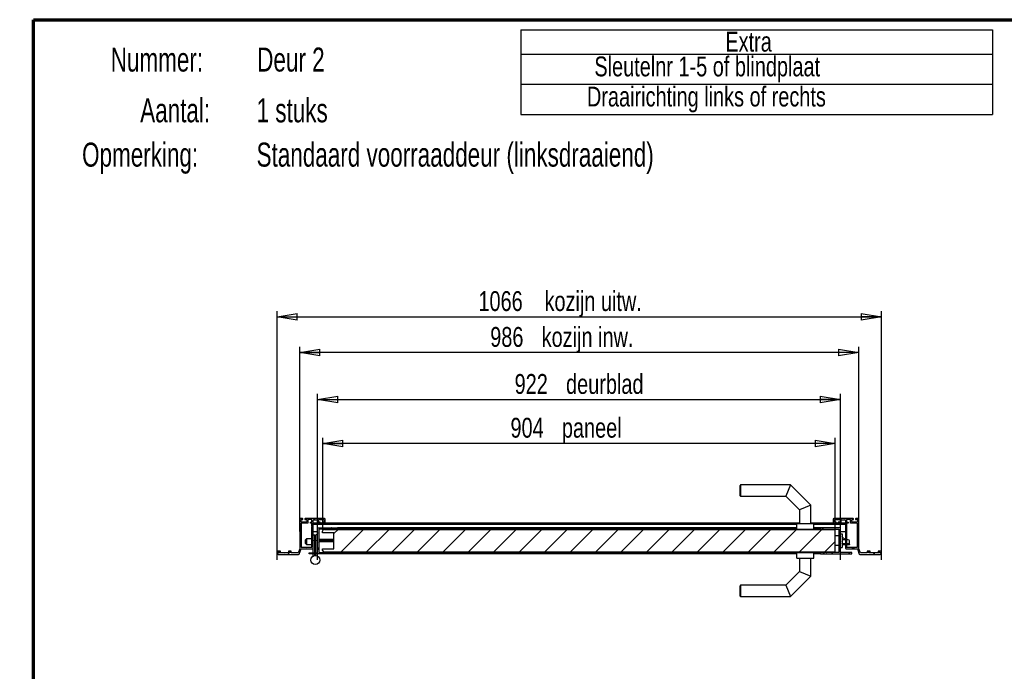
# Model space of a CAD drawing. Header units: millimetres. Extents: x 6 to 413, y 9 to 291.
# Tile 2 of 5: x 6 to 179, y 176 to 291. Entities that reach past the tile are written whole.
import ezdxf

# ---------------------------------------------------------------- set-up
doc = ezdxf.new("R2010")
doc.units = ezdxf.units.MM
doc.linetypes.add('PHANTOM', pattern=[12.7, 6.35, -1.27, 1.27, -1.27, 1.27, -1.27])
doc.layers.add('EXTRAS', color=7, linetype='Continuous')
doc.layers.add('FORMAT', color=7, linetype='Continuous')
doc.styles.add('SLDTEXTSTYLE0', font='TXT', dxfattribs={"width": 0.7})
doc.styles.add('SLDTEXTSTYLE1', font='TXT', dxfattribs={"width": 0.75})
doc.dimstyles.new('SLDDIMSTYLE3', dxfattribs={"dimtxt": 3.5, "dimasz": 3.556, "dimexe": 0, "dimexo": 0.0625, "dimgap": 0.875, "dimtad": 1, "dimdec": 0, "dimlfac": 10, "dimrnd": 1e-09, "dimzin": 12, "dimdsep": 46, "dimtxsty": 'SLDTEXTSTYLE1', "dimblk1": 'CLOSED', "dimblk2": 'CLOSED', "dimsah": 1, "dimcen": 0.09, "dimadec": 0, "dimazin": 3, "dimtfac": 1, "dimtdec": 0, "dimtofl": 0, "dimtmove": 0, "dimatfit": 3, "dimldrblk": 'CLOSED', "dimfxl": 0, "dimfrac": 2, "dimtolj": 1, "dimtzin": 12, "dimarcsym": 0})

# ---------------------------------------------------------------- blocks, each defined once
blk = doc.blocks.new('SW_TABLEANNOTATION_1')
at = {"layer": 'EXTRAS', "color": 0}
for p, q in [((0, 0), (0, -4.29)), ((0, 0), (83.18, 0)), ((83.18, 0), (83.18, -4.29)), ((0, -4.29), (0, -9.59)), ((0, -4.29), (83.18, -4.29)), ((83.18, -4.29), (83.18, -9.59)), ((0, -9.59), (0, -14.89)), ((0, -9.59), (83.18, -9.59)), ((83.18, -9.59), (83.18, -14.89)), ((0, -14.89), (83.18, -14.89))]:
    blk.add_line(p, q, dxfattribs=at)
at = {"layer": 'EXTRAS', "color": 0, "char_height": 3.5, "attachment_point": 1, "style": 'SLDTEXTSTYLE1'}
for s, insert in [('Extra', (36.08, -0.33)), ('Sleutelnr 1-5 of blindplaat', (12.98, -4.69)), ('Draairichting links of rechts', (11.67, -10))]:
    blk.add_mtext(s, dxfattribs=dict(at, insert=insert))
blk = doc.blocks.new('_Closed')
at = {"color": 0, "linetype": 'ByBlock', "lineweight": -2}
for p, q in [((-1, 0.166667), (0, 0)), ((-1, 0.166667), (-1, -0.166667)), ((0, 0), (-1, -0.166667)), ((0, 0), (-1, 0))]:
    blk.add_line(p, q, dxfattribs=at)
blk = doc.blocks.new('_D_5')
at = {"layer": 'FORMAT', "color": 7}
for p, q in [((55.02, 200.63), (55.02, 233.16)), ((153.62, 200.63), (153.62, 233.16)), ((153.62, 232.16), (55.02, 232.16))]:
    blk.add_line(p, q, dxfattribs=at)
at = {"layer": 'FORMAT', "color": 7, "xscale": 3.556, "yscale": 3.556, "rotation": 180.0000000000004}
blk.add_blockref('_Closed', (55.02, 232.16, -114.5), dxfattribs=at)
at = {"layer": 'FORMAT', "color": 7, "xscale": 3.556, "yscale": 3.556}
blk.add_blockref('_Closed', (153.62, 232.16, -114.5), dxfattribs=at)
at = {"layer": 'FORMAT', "color": 7, "char_height": 3.5, "attachment_point": 1, "style": 'SLDTEXTSTYLE1'}
for s, insert in [('986', (88.62, 236.67)), ('kozijn inw.', (97.69, 236.67))]:
    blk.add_mtext(s, dxfattribs=dict(at, insert=insert))
blk = doc.blocks.new('_D_6')
at = {"layer": 'FORMAT', "color": 7}
for p, q in [((51.02, 195.63), (51.02, 239.48)), ((51.02, 238.48), (157.62, 238.48)), ((157.62, 195.63), (157.62, 239.48))]:
    blk.add_line(p, q, dxfattribs=at)
at = {"layer": 'FORMAT', "color": 7, "xscale": 3.556, "yscale": 3.556, "rotation": 180.0000000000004}
blk.add_blockref('_Closed', (51.02, 238.48, -114.5), dxfattribs=at)
at = {"layer": 'FORMAT', "color": 7, "xscale": 3.556, "yscale": 3.556}
blk.add_blockref('_Closed', (157.62, 238.48, -114.5), dxfattribs=at)
at = {"layer": 'FORMAT', "color": 7, "char_height": 3.5, "attachment_point": 1, "style": 'SLDTEXTSTYLE1'}
for s, insert in [('kozijn uitw.', (98.19, 242.99)), ('1066', (86.54, 242.99))]:
    blk.add_mtext(s, dxfattribs=dict(at, insert=insert))
blk = doc.blocks.new('_D_7')
at = {"layer": 'FORMAT', "color": 7}
for p, q in [((58.17, 195.63), (58.17, 224.87)), ((150.37, 195.63), (150.37, 224.87)), ((58.17, 223.87), (150.37, 223.87))]:
    blk.add_line(p, q, dxfattribs=at)
at = {"layer": 'FORMAT', "color": 7, "xscale": 3.556, "yscale": 3.556, "rotation": 180.0000000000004}
blk.add_blockref('_Closed', (58.17, 223.87, -114.5), dxfattribs=at)
at = {"layer": 'FORMAT', "color": 7, "xscale": 3.556, "yscale": 3.556}
blk.add_blockref('_Closed', (150.37, 223.87, -114.5), dxfattribs=at)
at = {"layer": 'FORMAT', "color": 7, "char_height": 3.5, "attachment_point": 1, "style": 'SLDTEXTSTYLE1'}
for s, insert in [('922', (92.92, 228.38)), ('deurblad', (101.99, 228.38))]:
    blk.add_mtext(s, dxfattribs=dict(at, insert=insert))
blk = doc.blocks.new('_D_8')
at = {"layer": 'FORMAT', "color": 7}
for p, q in [((59.07, 200.88), (59.07, 217.15)), ((149.47, 200.63), (149.47, 217.15)), ((149.47, 216.15), (59.07, 216.15))]:
    blk.add_line(p, q, dxfattribs=at)
at = {"layer": 'FORMAT', "color": 7, "xscale": 3.556, "yscale": 3.556, "rotation": 180.0000000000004}
blk.add_blockref('_Closed', (59.07, 216.15, -114.5), dxfattribs=at)
at = {"layer": 'FORMAT', "color": 7, "xscale": 3.556, "yscale": 3.556}
blk.add_blockref('_Closed', (149.47, 216.15, -114.5), dxfattribs=at)
at = {"layer": 'FORMAT', "color": 7, "char_height": 3.5, "attachment_point": 1, "style": 'SLDTEXTSTYLE1'}
for s, insert in [('904', (92.19, 220.66)), ('paneel', (101.26, 220.66))]:
    blk.add_mtext(s, dxfattribs=dict(at, insert=insert))

msp = doc.modelspace()

# ---------------------------------------------------------------- hatches: boundary and pattern name
at = {"linetype": 'Continuous', "lineweight": 18}
h = msp.add_hatch(dxfattribs=at)
h.set_pattern_fill('ANSI38', angle=3e-322, style=0)
edge = h.paths.add_edge_path(flags=0)
edge.add_arc((55.303, 197.532), 0.05, 90, 160, ccw=False)
edge.add_line((55.303, 197.582), (56.288, 197.582))
edge.add_line((56.288, 197.582), (56.318, 197.612))
edge.add_line((56.318, 197.612), (56.348, 197.582))
edge.add_line((56.348, 197.582), (57.268, 197.582))
edge.add_arc((57.268, 197.682), 0.1, 270, 360)
edge.add_line((57.368, 197.682), (57.368, 198.552))
edge.add_line((57.368, 198.552), (57.338, 198.582))
edge.add_line((57.338, 198.582), (57.368, 198.612))
edge.add_line((57.368, 198.612), (57.368, 200.152))
edge.add_line((57.368, 200.152), (57.338, 200.182))
edge.add_line((57.338, 200.182), (57.368, 200.212))
edge.add_line((57.368, 200.212), (57.368, 202.582))
edge.add_arc((57.468, 202.582), 0.1, 90, 180, ccw=False)
edge.add_line((57.468, 202.682), (58.018, 202.682))
edge.add_arc((58.018, 202.582), 0.1, 0, 90, ccw=False)
edge.add_line((58.118, 202.582), (58.118, 202.182))
edge.add_arc((58.218, 202.182), 0.1, 180, 270)
edge.add_line((58.218, 202.082), (58.578, 202.082))
edge.add_line((58.578, 202.082), (58.648, 202.152))
edge.add_line((58.648, 202.152), (58.648, 202.242))
edge.add_arc((58.608, 202.242), 0.04, 0, 90)
edge.add_line((58.608, 202.282), (58.358, 202.282))
edge.add_arc((58.358, 202.322), 0.04, 180, 270, ccw=False)
edge.add_line((58.318, 202.322), (58.318, 202.632))
edge.add_arc((58.418, 202.632), 0.1, 90, 180, ccw=False)
edge.add_line((58.418, 202.732), (59.218, 202.732))
edge.add_arc((59.218, 202.632), 0.1, 0, 90, ccw=False)
edge.add_line((59.318, 202.632), (59.318, 202.322))
edge.add_arc((59.278, 202.322), 0.04, 270, 360, ccw=False)
edge.add_line((59.278, 202.282), (59.028, 202.282))
edge.add_arc((59.028, 202.242), 0.04, 90, 180)
edge.add_line((58.988, 202.242), (58.988, 202.152))
edge.add_line((58.988, 202.152), (59.058, 202.082))
edge.add_line((59.058, 202.082), (59.418, 202.082))
edge.add_arc((59.418, 202.182), 0.1, 270, 360)
edge.add_line((59.518, 202.182), (59.518, 202.832))
edge.add_line((59.518, 202.832), (59.418, 202.932))
edge.add_line((59.418, 202.932), (58.343, 202.932))
edge.add_line((58.343, 202.932), (58.118, 202.882))
edge.add_line((58.118, 202.882), (57.368, 202.882))
edge.add_line((57.368, 202.882), (57.143, 202.932))
edge.add_line((57.143, 202.932), (56.008, 202.932))
edge.add_line((56.008, 202.932), (55.938, 202.862))
edge.add_line((55.938, 202.862), (55.938, 202.772))
edge.add_arc((55.978, 202.772), 0.04, 180, 270)
edge.add_line((55.978, 202.732), (56.228, 202.732))
edge.add_arc((56.228, 202.692), 0.04, 0, 90, ccw=False)
edge.add_line((56.268, 202.692), (56.268, 202.382))
edge.add_arc((56.168, 202.382), 0.1, 270, 360, ccw=False)
edge.add_line((56.168, 202.282), (55.368, 202.282))
edge.add_arc((55.368, 202.382), 0.1, 180, 270, ccw=False)
edge.add_line((55.268, 202.382), (55.268, 202.692))
edge.add_arc((55.308, 202.692), 0.04, 90, 180, ccw=False)
edge.add_line((55.308, 202.732), (55.558, 202.732))
edge.add_arc((55.558, 202.772), 0.04, 270, 360)
edge.add_line((55.598, 202.772), (55.598, 202.862))
edge.add_line((55.598, 202.862), (55.528, 202.932))
edge.add_line((55.528, 202.932), (55.118, 202.932))
edge.add_line((55.118, 202.932), (55.018, 202.832))
edge.add_line((55.018, 202.832), (55.018, 197.582))
edge.add_line((55.018, 197.582), (54.745, 196.832))
edge.add_line((54.745, 196.832), (53.518, 196.832))
edge.add_line((53.518, 196.832), (53.518, 197.132))
edge.add_line((53.518, 197.132), (53.018, 197.132))
edge.add_line((53.018, 197.132), (53.018, 197.007))
edge.add_line((53.018, 197.007), (53.268, 197.007))
edge.add_line((53.268, 197.007), (53.268, 196.832))
edge.add_line((53.268, 196.832), (51.357, 196.832))
edge.add_line((51.357, 196.832), (51.357, 197.007))
edge.add_line((51.357, 197.007), (51.607, 197.007))
edge.add_line((51.607, 197.007), (51.607, 197.132))
edge.add_line((51.607, 197.132), (51.018, 197.132))
edge.add_line((51.018, 197.132), (51.146, 196.656))
edge.add_arc((51.242, 196.682), 0.1, 195, 270)
edge.add_line((51.242, 196.582), (52.208, 196.582))
edge.add_line((52.208, 196.582), (52.238, 196.612))
edge.add_line((52.238, 196.612), (52.268, 196.582))
edge.add_line((52.268, 196.582), (54.834, 196.582))
edge.add_arc((54.834, 196.682), 0.1, 270, 340)
edge.add_line((54.928, 196.648), (55.256, 197.549))
edge = h.paths.add_edge_path(flags=0)
edge.add_line((57.168, 201.597), (57.193, 201.597))
edge.add_line((57.193, 201.597), (57.193, 201.497))
edge.add_line((57.193, 201.497), (57.168, 201.497))
edge.add_line((57.168, 201.497), (57.168, 201.247))
edge.add_arc((57.168, 201.222), 0.025, -90, 90, ccw=False)
edge.add_line((57.168, 201.197), (57.168, 197.832))
edge.add_line((57.168, 197.832), (55.268, 197.832))
edge.add_line((55.268, 197.832), (55.268, 200.152))
edge.add_line((55.268, 200.152), (55.238, 200.182))
edge.add_line((55.238, 200.182), (55.268, 200.212))
edge.add_line((55.268, 200.212), (55.268, 202.082))
edge.add_line((55.268, 202.082), (56.468, 202.082))
edge.add_line((56.468, 202.082), (56.468, 202.732))
edge.add_line((56.468, 202.732), (57.168, 202.732))
edge.add_line((57.168, 202.732), (57.168, 202.282))
edge.add_line((57.168, 202.282), (56.918, 202.282))
edge.add_line((56.918, 202.282), (56.918, 202.082))
edge.add_line((56.918, 202.082), (57.168, 202.082))
edge.add_line((57.168, 202.082), (57.168, 201.597))
h = msp.add_hatch(dxfattribs=at)
h.set_pattern_fill('ANSI38', angle=3e-322, style=0)
edge = h.paths.add_edge_path(flags=0)
edge.add_line((152.318, 197.612), (152.348, 197.582))
edge.add_line((152.348, 197.582), (153.333, 197.582))
edge.add_arc((153.333, 197.532), 0.05, 20, 90, ccw=False)
edge.add_line((153.38, 197.549), (153.708, 196.648))
edge.add_arc((153.802, 196.682), 0.1, 200, 270)
edge.add_line((153.802, 196.582), (156.368, 196.582))
edge.add_line((156.368, 196.582), (156.398, 196.612))
edge.add_line((156.398, 196.612), (156.428, 196.582))
edge.add_line((156.428, 196.582), (157.394, 196.582))
edge.add_arc((157.394, 196.682), 0.1, 270, 345)
edge.add_line((157.491, 196.656), (157.618, 197.132))
edge.add_line((157.618, 197.132), (157.029, 197.132))
edge.add_line((157.029, 197.132), (157.029, 197.007))
edge.add_line((157.029, 197.007), (157.279, 197.007))
edge.add_line((157.279, 197.007), (157.279, 196.832))
edge.add_line((157.279, 196.832), (155.368, 196.832))
edge.add_line((155.368, 196.832), (155.368, 197.007))
edge.add_line((155.368, 197.007), (155.618, 197.007))
edge.add_line((155.618, 197.007), (155.618, 197.132))
edge.add_line((155.618, 197.132), (155.118, 197.132))
edge.add_line((155.118, 197.132), (155.118, 196.832))
edge.add_line((155.118, 196.832), (153.891, 196.832))
edge.add_line((153.891, 196.832), (153.618, 197.582))
edge.add_line((153.618, 197.582), (153.618, 202.832))
edge.add_line((153.618, 202.832), (153.518, 202.932))
edge.add_line((153.518, 202.932), (153.108, 202.932))
edge.add_line((153.108, 202.932), (153.038, 202.862))
edge.add_line((153.038, 202.862), (153.038, 202.772))
edge.add_arc((153.078, 202.772), 0.04, 180, 270)
edge.add_line((153.078, 202.732), (153.328, 202.732))
edge.add_arc((153.328, 202.692), 0.04, 0, 90, ccw=False)
edge.add_line((153.368, 202.692), (153.368, 202.382))
edge.add_arc((153.268, 202.382), 0.1, 270, 360, ccw=False)
edge.add_line((153.268, 202.282), (152.468, 202.282))
edge.add_arc((152.468, 202.382), 0.1, 180, 270, ccw=False)
edge.add_line((152.368, 202.382), (152.368, 202.692))
edge.add_arc((152.408, 202.692), 0.04, 90, 180, ccw=False)
edge.add_line((152.408, 202.732), (152.658, 202.732))
edge.add_arc((152.658, 202.772), 0.04, 270, 360)
edge.add_line((152.698, 202.772), (152.698, 202.862))
edge.add_line((152.698, 202.862), (152.628, 202.932))
edge.add_line((152.628, 202.932), (151.493, 202.932))
edge.add_line((151.493, 202.932), (151.268, 202.882))
edge.add_line((151.268, 202.882), (150.518, 202.882))
edge.add_line((150.518, 202.882), (150.293, 202.932))
edge.add_line((150.293, 202.932), (149.218, 202.932))
edge.add_line((149.218, 202.932), (149.118, 202.832))
edge.add_line((149.118, 202.832), (149.118, 202.182))
edge.add_arc((149.218, 202.182), 0.1, 180, 270)
edge.add_line((149.218, 202.082), (149.578, 202.082))
edge.add_line((149.578, 202.082), (149.648, 202.152))
edge.add_line((149.648, 202.152), (149.648, 202.242))
edge.add_arc((149.608, 202.242), 0.04, 0, 90)
edge.add_line((149.608, 202.282), (149.358, 202.282))
edge.add_arc((149.358, 202.322), 0.04, 180, 270, ccw=False)
edge.add_line((149.318, 202.322), (149.318, 202.632))
edge.add_arc((149.418, 202.632), 0.1, 90, 180, ccw=False)
edge.add_line((149.418, 202.732), (150.218, 202.732))
edge.add_arc((150.218, 202.632), 0.1, 0, 90, ccw=False)
edge.add_line((150.318, 202.632), (150.318, 202.322))
edge.add_arc((150.278, 202.322), 0.04, 270, 360, ccw=False)
edge.add_line((150.278, 202.282), (150.028, 202.282))
edge.add_arc((150.028, 202.242), 0.04, 90, 180)
edge.add_line((149.988, 202.242), (149.988, 202.152))
edge.add_line((149.988, 202.152), (150.058, 202.082))
edge.add_line((150.058, 202.082), (150.418, 202.082))
edge.add_arc((150.418, 202.182), 0.1, 270, 360)
edge.add_line((150.518, 202.182), (150.518, 202.582))
edge.add_arc((150.618, 202.582), 0.1, 90, 180, ccw=False)
edge.add_line((150.618, 202.682), (151.168, 202.682))
edge.add_arc((151.168, 202.582), 0.1, 0, 90, ccw=False)
edge.add_line((151.268, 202.582), (151.268, 200.212))
edge.add_line((151.268, 200.212), (151.298, 200.182))
edge.add_line((151.298, 200.182), (151.268, 200.152))
edge.add_line((151.268, 200.152), (151.268, 198.612))
edge.add_line((151.268, 198.612), (151.298, 198.582))
edge.add_line((151.298, 198.582), (151.268, 198.552))
edge.add_line((151.268, 198.552), (151.268, 197.682))
edge.add_arc((151.368, 197.682), 0.1, 180, 270)
edge.add_line((151.368, 197.582), (152.288, 197.582))
edge.add_line((152.288, 197.582), (152.318, 197.612))
edge = h.paths.add_edge_path(flags=0)
edge.add_line((151.443, 201.497), (151.443, 201.597))
edge.add_line((151.443, 201.597), (151.468, 201.597))
edge.add_line((151.468, 201.597), (151.468, 202.082))
edge.add_line((151.468, 202.082), (151.718, 202.082))
edge.add_line((151.718, 202.082), (151.718, 202.282))
edge.add_line((151.718, 202.282), (151.468, 202.282))
edge.add_line((151.468, 202.282), (151.468, 202.732))
edge.add_line((151.468, 202.732), (152.168, 202.732))
edge.add_line((152.168, 202.732), (152.168, 202.082))
edge.add_line((152.168, 202.082), (153.368, 202.082))
edge.add_line((153.368, 202.082), (153.368, 200.212))
edge.add_line((153.368, 200.212), (153.398, 200.182))
edge.add_line((153.398, 200.182), (153.368, 200.152))
edge.add_line((153.368, 200.152), (153.368, 197.832))
edge.add_line((153.368, 197.832), (151.468, 197.832))
edge.add_line((151.468, 197.832), (151.468, 201.197))
edge.add_arc((151.468, 201.222), 0.025, 90, 270, ccw=False)
edge.add_line((151.468, 201.247), (151.468, 201.497))
edge.add_line((151.468, 201.497), (151.443, 201.497))
h = msp.add_hatch(dxfattribs=at)
h.set_pattern_fill('ANSI38', angle=3e-322, style=0)
edge = h.paths.add_edge_path(flags=0)
edge.add_line((60.668, 196.712), (60.698, 196.682))
edge.add_line((60.698, 196.682), (61.668, 196.682))
edge.add_line((61.668, 196.682), (61.668, 196.932))
edge.add_line((61.668, 196.932), (59.643, 196.932))
edge.add_line((59.643, 196.932), (59.643, 196.907))
edge.add_line((59.643, 196.907), (59.543, 196.907))
edge.add_line((59.543, 196.907), (59.543, 196.932))
edge.add_line((59.543, 196.932), (59.293, 196.932))
edge.add_arc((59.268, 196.932), 0.025, 180, 360, ccw=False)
edge.add_line((59.243, 196.932), (58.418, 196.932))
edge.add_line((58.418, 196.932), (58.418, 201.032))
edge.add_line((58.418, 201.032), (61.668, 201.032))
edge.add_line((61.668, 201.032), (61.668, 201.282))
edge.add_line((61.668, 201.282), (60.698, 201.282))
edge.add_line((60.698, 201.282), (60.668, 201.252))
edge.add_line((60.668, 201.252), (60.638, 201.282))
edge.add_line((60.638, 201.282), (58.168, 201.282))
edge.add_line((58.168, 201.282), (58.168, 200.412))
edge.add_line((58.168, 200.412), (58.198, 200.382))
edge.add_line((58.198, 200.382), (58.168, 200.352))
edge.add_line((58.168, 200.352), (58.168, 198.812))
edge.add_line((58.168, 198.812), (58.198, 198.782))
edge.add_line((58.198, 198.782), (58.168, 198.752))
edge.add_line((58.168, 198.752), (58.168, 196.882))
edge.add_line((58.168, 196.882), (56.668, 196.882))
edge.add_line((56.668, 196.882), (56.668, 196.682))
edge.add_line((56.668, 196.682), (60.638, 196.682))
edge.add_line((60.638, 196.682), (60.668, 196.712))
h = msp.add_hatch(dxfattribs=at)
h.set_pattern_fill('ANSI31', style=0)
edge = h.paths.add_edge_path(flags=0)
edge.add_line((59.068, 200.682), (59.068, 200.382))
edge.add_line((59.068, 200.382), (61.068, 200.382))
edge.add_line((61.068, 200.382), (61.068, 197.582))
edge.add_line((61.068, 197.582), (59.068, 197.582))
edge.add_line((59.068, 197.582), (59.068, 197.282))
edge.add_arc((59.368, 197.282), 0.3, 180, 270)
edge.add_line((59.368, 196.982), (149.468, 196.982))
edge.add_line((149.468, 196.982), (149.468, 200.982))
edge.add_line((149.468, 200.982), (59.368, 200.982))
edge.add_arc((59.368, 200.682), 0.3, 90, 180)
h = msp.add_hatch(dxfattribs=at)
h.set_pattern_fill('ANSI38', style=0)
edge = h.paths.add_edge_path(flags=0)
edge.add_line((150.338, 198.532), (150.368, 198.562))
edge.add_line((150.368, 198.562), (150.368, 198.802))
edge.add_line((150.368, 198.802), (150.338, 198.832))
edge.add_line((150.338, 198.832), (150.368, 198.862))
edge.add_line((150.368, 198.862), (150.368, 199.702))
edge.add_line((150.368, 199.702), (150.338, 199.732))
edge.add_line((150.338, 199.732), (150.368, 199.762))
edge.add_line((150.368, 199.762), (150.368, 201.282))
edge.add_line((150.368, 201.282), (147.898, 201.282))
edge.add_line((147.898, 201.282), (147.868, 201.252))
edge.add_line((147.868, 201.252), (147.838, 201.282))
edge.add_line((147.838, 201.282), (146.868, 201.282))
edge.add_line((146.868, 201.282), (146.868, 201.032))
edge.add_line((146.868, 201.032), (148.313, 201.032))
edge.add_arc((148.338, 201.032), 0.025, 0, 180, ccw=False)
edge.add_line((148.363, 201.032), (148.613, 201.032))
edge.add_line((148.613, 201.032), (148.613, 201.057))
edge.add_line((148.613, 201.057), (148.713, 201.057))
edge.add_line((148.713, 201.057), (148.713, 201.032))
edge.add_line((148.713, 201.032), (150.118, 201.032))
edge.add_line((150.118, 201.032), (150.118, 196.932))
edge.add_line((150.118, 196.932), (146.868, 196.932))
edge.add_line((146.868, 196.932), (146.868, 196.682))
edge.add_line((146.868, 196.682), (147.838, 196.682))
edge.add_line((147.838, 196.682), (147.868, 196.712))
edge.add_line((147.868, 196.712), (147.898, 196.682))
edge.add_line((147.898, 196.682), (152.368, 196.682))
edge.add_line((152.368, 196.682), (152.368, 196.932))
edge.add_line((152.368, 196.932), (150.368, 196.932))
edge.add_line((150.368, 196.932), (150.368, 198.502))
edge.add_line((150.368, 198.502), (150.338, 198.532))

# ---------------------------------------------------------------- linework, layer by layer
at = {"color": 7, "linetype": 'Continuous', "lineweight": 70}
for p, q in [((8.063, 8.797), (8.063, 290.847)), ((8.063, 290.847), (412.676, 290.847))]:
    msp.add_line(p, q, dxfattribs=at)
at = {"color": 7, "linetype": 'Continuous', "lineweight": 25}
for p, q in [((132.768, 208.832), (132.668, 208.732)), ((132.668, 207.832), (132.668, 208.732)), ((141.582, 208.832), (132.768, 208.832)), ((132.768, 208.832), (132.768, 207.832)), ((141.582, 208.832), (140.754, 206.832)), ((145.168, 205.246), (141.582, 208.832)), ((132.668, 206.932), (132.668, 207.832)), ((132.668, 206.932), (132.768, 206.832)), ((132.768, 207.832), (132.768, 206.832)), ((132.768, 206.832), (140.754, 206.832)), ((140.754, 206.832), (143.168, 204.418)), ((145.168, 205.246), (143.168, 204.418)), ((145.168, 202.032), (145.168, 205.246)), ((143.168, 204.418), (143.168, 202.032)), ((55.118, 202.932), (55.018, 202.832)), ((55.018, 202.832), (55.018, 197.582)), ((55.528, 202.932), (55.118, 202.932)), ((55.268, 202.382), (55.268, 202.692)), ((55.268, 202.082), (55.268, 200.212)), ((56.468, 202.082), (55.268, 202.082)), ((55.308, 202.732), (55.558, 202.732)), ((56.168, 202.282), (55.368, 202.282)), ((55.598, 202.862), (55.528, 202.932)), ((55.598, 202.772), (55.598, 202.862)), ((56.008, 202.932), (55.938, 202.862)), ((55.938, 202.862), (55.938, 202.772)), ((55.978, 202.732), (56.228, 202.732)), ((57.143, 202.932), (56.008, 202.932)), ((56.268, 202.692), (56.268, 202.382)), ((56.468, 202.732), (56.468, 202.082)), ((57.168, 202.732), (56.468, 202.732)), ((56.918, 202.282), (57.168, 202.282)), ((56.918, 202.082), (56.918, 202.282)), ((57.168, 202.082), (56.918, 202.082)), ((57.368, 202.882), (57.143, 202.932)), ((57.168, 202.282), (57.168, 202.732)), ((57.168, 201.597), (57.168, 202.082)), ((57.193, 201.597), (57.168, 201.597)), ((57.168, 201.497), (57.193, 201.497)), ((57.168, 201.247), (57.168, 201.497)), ((57.193, 201.497), (57.193, 201.597)), ((58.118, 202.882), (57.368, 202.882)), ((57.368, 200.212), (57.368, 202.582)), ((58.218, 202.082), (57.368, 202.082)), ((142.668, 201.882), (57.368, 201.882)), ((57.468, 202.682), (58.018, 202.682)), ((58.343, 202.932), (58.118, 202.882)), ((58.118, 202.582), (58.118, 202.182)), ((58.218, 202.082), (58.578, 202.082)), ((58.318, 202.322), (58.318, 202.632)), ((59.418, 202.932), (58.343, 202.932)), ((58.608, 202.282), (58.358, 202.282)), ((58.418, 202.732), (59.218, 202.732)), ((58.578, 202.082), (58.648, 202.152)), ((59.058, 202.082), (58.578, 202.082)), ((58.648, 202.152), (58.648, 202.242)), ((58.988, 202.242), (58.988, 202.152)), ((58.988, 202.152), (59.058, 202.082)), ((59.278, 202.282), (59.028, 202.282)), ((59.058, 202.082), (59.418, 202.082)), ((59.318, 202.632), (59.318, 202.322)), ((59.518, 202.832), (59.418, 202.932)), ((143.168, 202.082), (59.418, 202.082)), ((59.518, 202.182), (59.518, 202.832)), ((142.668, 202.032), (145.668, 202.032)), ((142.668, 201.032), (142.668, 202.032)), ((149.218, 202.082), (145.168, 202.082)), ((145.668, 201.032), (145.668, 202.032)), ((151.268, 201.882), (145.668, 201.882)), ((149.218, 202.932), (149.118, 202.832)), ((149.118, 202.832), (149.118, 202.182)), ((150.293, 202.932), (149.218, 202.932)), ((149.218, 202.082), (149.578, 202.082)), ((149.318, 202.322), (149.318, 202.632)), ((149.608, 202.282), (149.358, 202.282)), ((149.418, 202.732), (150.218, 202.732)), ((149.578, 202.082), (149.648, 202.152)), ((150.058, 202.082), (149.578, 202.082)), ((149.648, 202.152), (149.648, 202.242)), ((149.988, 202.242), (149.988, 202.152)), ((149.988, 202.152), (150.058, 202.082)), ((150.278, 202.282), (150.028, 202.282)), ((150.058, 202.082), (150.418, 202.082)), ((150.518, 202.882), (150.293, 202.932)), ((150.318, 202.632), (150.318, 202.322)), ((151.268, 202.082), (150.418, 202.082)), ((151.268, 202.882), (150.518, 202.882)), ((150.518, 202.182), (150.518, 202.582)), ((150.618, 202.682), (151.168, 202.682)), ((151.493, 202.932), (151.268, 202.882)), ((151.268, 202.582), (151.268, 200.212)), ((151.468, 201.597), (151.443, 201.597)), ((151.443, 201.597), (151.443, 201.497)), ((151.443, 201.497), (151.468, 201.497)), ((151.468, 202.732), (151.468, 202.282)), ((152.168, 202.732), (151.468, 202.732)), ((151.468, 202.282), (151.718, 202.282)), ((151.718, 202.082), (151.468, 202.082)), ((151.468, 202.082), (151.468, 201.597)), ((151.468, 201.497), (151.468, 201.247)), ((152.628, 202.932), (151.493, 202.932)), ((151.718, 202.282), (151.718, 202.082)), ((152.168, 202.082), (152.168, 202.732)), ((153.368, 202.082), (152.168, 202.082)), ((152.368, 202.382), (152.368, 202.692)), ((152.408, 202.732), (152.658, 202.732)), ((153.268, 202.282), (152.468, 202.282)), ((152.698, 202.862), (152.628, 202.932)), ((152.698, 202.772), (152.698, 202.862)), ((153.108, 202.932), (153.038, 202.862)), ((153.038, 202.862), (153.038, 202.772)), ((153.078, 202.732), (153.328, 202.732)), ((153.518, 202.932), (153.108, 202.932)), ((153.368, 202.692), (153.368, 202.382)), ((153.368, 200.212), (153.368, 202.082)), ((153.618, 202.832), (153.518, 202.932)), ((153.618, 197.582), (153.618, 202.832)), ((55.268, 200.212), (55.238, 200.182)), ((55.238, 200.182), (55.268, 200.152)), ((55.268, 200.152), (55.268, 197.832)), ((57.168, 197.832), (57.168, 201.197)), ((57.338, 200.182), (57.368, 200.212)), ((57.368, 200.152), (57.338, 200.182)), ((58.168, 200.582), (57.368, 200.582)), ((57.368, 198.612), (57.368, 200.152)), ((57.368, 200.032), (57.668, 200.032)), ((57.668, 199.032), (57.668, 200.032)), ((58.168, 200.032), (57.868, 200.032)), ((57.868, 199.032), (57.868, 200.032)), ((58.168, 200.412), (58.168, 201.282)), ((58.168, 201.282), (60.638, 201.282)), ((58.168, 200.412), (58.168, 200.352)), ((58.198, 200.382), (58.168, 200.412)), ((58.168, 200.352), (58.198, 200.382)), ((58.168, 198.812), (58.168, 200.352)), ((58.418, 201.032), (58.418, 196.932)), ((61.668, 201.032), (58.418, 201.032)), ((59.068, 200.382), (59.068, 200.682)), ((61.068, 200.382), (59.068, 200.382)), ((59.368, 200.982), (149.468, 200.982)), ((60.698, 201.282), (60.638, 201.282)), ((60.638, 201.282), (60.668, 201.252)), ((60.668, 201.252), (60.698, 201.282)), ((60.698, 201.282), (61.668, 201.282)), ((61.068, 197.582), (61.068, 200.382)), ((142.668, 201.282), (61.668, 201.282)), ((61.668, 201.282), (61.668, 201.032)), ((142.668, 201.032), (61.668, 201.032)), ((142.668, 201.032), (145.668, 201.032)), ((146.868, 201.282), (145.668, 201.282)), ((146.868, 201.032), (145.668, 201.032)), ((146.868, 201.282), (146.868, 201.032)), ((147.838, 201.282), (146.868, 201.282)), ((146.868, 201.032), (148.313, 201.032)), ((147.898, 201.282), (147.838, 201.282)), ((147.868, 201.252), (147.838, 201.282)), ((147.898, 201.282), (147.868, 201.252)), ((150.368, 201.282), (147.898, 201.282)), ((148.313, 201.032), (148.363, 201.032)), ((148.363, 201.032), (148.613, 201.032)), ((148.613, 201.032), (148.613, 201.057)), ((148.613, 201.057), (148.713, 201.057)), ((148.613, 201.032), (148.713, 201.032)), ((148.713, 201.057), (148.713, 201.032)), ((148.713, 201.032), (150.118, 201.032)), ((149.468, 196.982), (149.468, 200.982)), ((150.118, 199.832), (149.468, 199.832)), ((150.118, 201.032), (150.118, 196.932)), ((150.338, 199.732), (150.368, 199.762)), ((150.368, 199.702), (150.338, 199.732)), ((150.368, 199.762), (150.368, 201.282)), ((151.268, 200.582), (150.368, 200.582)), ((150.368, 200.182), (150.668, 200.182)), ((150.368, 199.762), (150.368, 199.702)), ((150.368, 198.862), (150.368, 199.702)), ((150.668, 200.182), (150.668, 197.782)), ((151.268, 200.212), (151.298, 200.182)), ((151.298, 200.182), (151.268, 200.152)), ((151.268, 200.152), (151.268, 198.612)), ((151.468, 201.197), (151.468, 197.832)), ((153.398, 200.182), (153.368, 200.212)), ((153.368, 200.152), (153.398, 200.182)), ((153.368, 197.832), (153.368, 200.152)), ((56.243, 199.332), (56.068, 199.157)), ((56.068, 198.507), (56.068, 199.157)), ((56.068, 198.507), (56.243, 198.332)), ((57.168, 199.332), (56.243, 199.332)), ((56.243, 199.332), (56.243, 198.332)), ((56.243, 198.332), (57.168, 198.332)), ((57.338, 198.582), (57.368, 198.612)), ((57.368, 198.552), (57.338, 198.582)), ((57.368, 198.552), (57.368, 198.612)), ((57.368, 197.682), (57.368, 198.552)), ((57.868, 199.557), (57.668, 199.557)), ((57.668, 196.882), (57.668, 199.032)), ((57.668, 198.107), (57.868, 198.107)), ((57.868, 196.882), (57.868, 199.032)), ((58.198, 198.782), (58.168, 198.812)), ((58.168, 198.752), (58.168, 198.812)), ((58.168, 198.752), (58.198, 198.782)), ((58.168, 196.882), (58.168, 198.752)), ((61.068, 199.182), (58.418, 199.182)), ((61.068, 199.082), (58.418, 199.082)), ((61.068, 198.832), (58.418, 198.832)), ((61.068, 198.782), (58.418, 198.782)), ((150.118, 198.132), (149.468, 198.132)), ((150.338, 198.832), (150.368, 198.862)), ((150.368, 198.802), (150.338, 198.832)), ((150.338, 198.532), (150.368, 198.562)), ((150.368, 198.502), (150.338, 198.532)), ((150.368, 198.862), (150.368, 198.802)), ((150.368, 198.562), (150.368, 198.802)), ((150.368, 198.562), (150.368, 198.502)), ((150.368, 196.932), (150.368, 198.502)), ((150.668, 199.662), (151.258, 199.162)), ((151.268, 199.162), (150.668, 199.162)), ((151.268, 198.462), (150.668, 198.462)), ((151.268, 198.292), (150.668, 198.292)), ((151.268, 198.612), (151.298, 198.582)), ((151.298, 198.582), (151.268, 198.552)), ((151.268, 198.552), (151.268, 197.682)), ((151.768, 199.162), (151.468, 199.162)), ((151.768, 198.462), (151.468, 198.462)), ((151.968, 198.292), (151.468, 198.292)), ((151.916, 198.528), (151.968, 198.292)), ((151.968, 198.662), (151.968, 198.962)), ((51.607, 197.132), (51.018, 197.132)), ((51.018, 197.132), (51.146, 196.656)), ((51.242, 196.582), (52.208, 196.582)), ((51.357, 196.832), (51.357, 197.007)), ((51.357, 197.007), (51.607, 197.007)), ((53.268, 196.832), (51.357, 196.832)), ((51.607, 197.007), (51.607, 197.132)), ((52.208, 196.582), (52.238, 196.612)), ((52.238, 196.612), (52.268, 196.582)), ((52.268, 196.582), (54.834, 196.582)), ((53.518, 197.132), (53.018, 197.132)), ((53.018, 197.132), (53.018, 197.007)), ((53.018, 197.007), (53.268, 197.007)), ((53.268, 197.007), (53.268, 196.832)), ((53.518, 196.832), (53.518, 197.132)), ((54.745, 196.832), (53.518, 196.832)), ((55.018, 197.582), (54.745, 196.832)), ((54.928, 196.648), (55.256, 197.549)), ((55.268, 197.832), (57.168, 197.832)), ((55.303, 197.582), (56.288, 197.582)), ((56.288, 197.582), (56.318, 197.612)), ((56.318, 197.612), (56.348, 197.582)), ((56.348, 197.582), (57.268, 197.582)), ((56.668, 196.682), (56.668, 196.882)), ((56.668, 196.882), (58.168, 196.882)), ((60.638, 196.682), (56.668, 196.682)), ((57.368, 196.882), (57.368, 197.682)), ((57.368, 196.275), (57.368, 196.682)), ((57.668, 196.376), (57.668, 196.682)), ((57.868, 196.376), (57.868, 196.682)), ((58.168, 196.275), (58.168, 196.682)), ((58.418, 196.932), (59.243, 196.932)), ((59.068, 197.582), (61.068, 197.582)), ((59.068, 197.282), (59.068, 197.582)), ((59.293, 196.932), (59.243, 196.932)), ((59.293, 196.932), (59.543, 196.932)), ((149.468, 196.982), (59.368, 196.982)), ((59.643, 196.932), (59.543, 196.932)), ((59.543, 196.932), (59.543, 196.907)), ((59.543, 196.907), (59.643, 196.907)), ((59.643, 196.907), (59.643, 196.932)), ((59.643, 196.932), (61.668, 196.932)), ((60.668, 196.712), (60.638, 196.682)), ((60.698, 196.682), (60.638, 196.682)), ((60.698, 196.682), (60.668, 196.712)), ((61.668, 196.682), (60.698, 196.682)), ((142.668, 196.932), (61.668, 196.932)), ((61.668, 196.932), (61.668, 196.682)), ((142.668, 196.682), (61.668, 196.682)), ((142.668, 195.932), (142.668, 196.932)), ((142.668, 196.932), (145.668, 196.932)), ((146.868, 196.932), (145.668, 196.932)), ((145.668, 195.932), (145.668, 196.932)), ((146.868, 196.682), (145.668, 196.682)), ((146.868, 196.932), (146.868, 196.682)), ((150.118, 196.932), (146.868, 196.932)), ((146.868, 196.682), (147.838, 196.682)), ((147.838, 196.682), (147.868, 196.712)), ((147.898, 196.682), (147.838, 196.682)), ((147.868, 196.712), (147.898, 196.682)), ((147.898, 196.682), (152.368, 196.682)), ((150.368, 197.782), (150.668, 197.782)), ((152.368, 196.932), (150.368, 196.932)), ((151.368, 197.582), (152.288, 197.582)), ((151.468, 197.832), (153.368, 197.832)), ((152.288, 197.582), (152.318, 197.612)), ((152.318, 197.612), (152.348, 197.582)), ((152.348, 197.582), (153.333, 197.582)), ((152.368, 196.682), (152.368, 196.932)), ((153.38, 197.549), (153.708, 196.648)), ((153.891, 196.832), (153.618, 197.582)), ((153.802, 196.582), (156.368, 196.582)), ((155.118, 196.832), (153.891, 196.832)), ((155.118, 197.132), (155.118, 196.832)), ((155.618, 197.132), (155.118, 197.132)), ((155.368, 197.007), (155.618, 197.007)), ((155.368, 196.832), (155.368, 197.007)), ((157.279, 196.832), (155.368, 196.832)), ((155.618, 197.007), (155.618, 197.132)), ((156.368, 196.582), (156.398, 196.612)), ((156.398, 196.612), (156.428, 196.582)), ((156.428, 196.582), (157.394, 196.582)), ((157.029, 197.132), (157.029, 197.007)), ((157.618, 197.132), (157.029, 197.132)), ((157.029, 197.007), (157.279, 197.007)), ((157.279, 197.007), (157.279, 196.832)), ((157.491, 196.656), (157.618, 197.132)), ((142.668, 195.932), (145.668, 195.932)), ((143.168, 195.932), (143.168, 193.546)), ((145.168, 192.718), (145.168, 195.932)), ((143.168, 193.546), (140.754, 191.132)), ((143.168, 193.546), (145.168, 192.718)), ((132.768, 191.132), (132.668, 191.032)), ((132.668, 189.232), (132.668, 191.032)), ((140.754, 191.132), (132.768, 191.132)), ((132.768, 191.132), (132.768, 189.132)), ((140.754, 191.132), (141.582, 189.132)), ((141.582, 189.132), (145.168, 192.718)), ((132.668, 189.232), (132.768, 189.132)), ((132.768, 189.132), (141.582, 189.132))]:
    msp.add_line(p, q, dxfattribs=at)
at = {"color": 8, "linetype": 'PHANTOM', "lineweight": 18}
for p, q in [((57.368, 199.032), (57.668, 199.032)), ((58.168, 199.032), (57.868, 199.032))]:
    msp.add_line(p, q, dxfattribs=at)
at = {"color": 7, "linetype": 'Continuous', "lineweight": 25}
msp.add_circle((57.768, 195.582), 0.8, dxfattribs=at)
for centre, radius, start, end in [((55.308, 202.692), 0.04, 90, 180), ((55.368, 202.382), 0.1, 180, 270), ((55.558, 202.772), 0.04, 270, 0), ((55.978, 202.772), 0.04, 180, 270), ((56.168, 202.382), 0.1, 270, 0), ((56.228, 202.692), 0.04, 0, 90), ((57.468, 202.582), 0.1, 90, 180), ((58.018, 202.582), 0.1, 0, 90), ((58.218, 202.182), 0.1, 180, 270), ((58.418, 202.632), 0.1, 90, 180), ((58.358, 202.322), 0.04, 180, 270), ((58.608, 202.242), 0.04, 0, 90), ((59.028, 202.242), 0.04, 90, 180), ((59.218, 202.632), 0.1, 0, 90), ((59.278, 202.322), 0.04, 270, 0), ((59.418, 202.182), 0.1, 270, 0), ((149.218, 202.182), 0.1, 180, 270), ((149.418, 202.632), 0.1, 90, 180), ((149.358, 202.322), 0.04, 180, 270), ((149.608, 202.242), 0.04, 0, 90), ((150.028, 202.242), 0.04, 90, 180), ((150.218, 202.632), 0.1, 0, 90), ((150.278, 202.322), 0.04, 270, 0), ((150.418, 202.182), 0.1, 270, 0), ((150.618, 202.582), 0.1, 90, 180), ((151.168, 202.582), 0.1, 0, 90), ((152.408, 202.692), 0.04, 90, 180), ((152.468, 202.382), 0.1, 180, 270), ((152.658, 202.772), 0.04, 270, 0), ((153.078, 202.772), 0.04, 180, 270), ((153.268, 202.382), 0.1, 270, 0), ((153.328, 202.692), 0.04, 0, 90), ((57.168, 201.222), 0.025, 270, 90), ((59.368, 200.682), 0.3, 90, 180), ((148.338, 201.032), 0.025, 0, 180), ((151.468, 201.222), 0.025, 90, 270), ((151.768, 198.962), 0.2, 0, 90), ((151.768, 198.662), 0.2, 270, 0), ((51.242, 196.682), 0.1, 195, 270), ((54.834, 196.682), 0.1, 270, 340), ((55.303, 197.532), 0.05, 90, 160), ((57.268, 197.682), 0.1, 270, 0), ((59.368, 197.282), 0.3, 180, 270), ((59.268, 196.932), 0.025, 180, 0), ((151.368, 197.682), 0.1, 180, 270), ((153.333, 197.532), 0.05, 20, 90), ((153.802, 196.682), 0.1, 200, 270), ((157.394, 196.682), 0.1, 270, 345)]:
    msp.add_arc(centre, radius, start, end, dxfattribs=at)

# ---------------------------------------------------------------- block references
at = {"layer": 'EXTRAS'}
msp.add_blockref('SW_TABLEANNOTATION_1', (94.006, 289.048), dxfattribs=at)

# ---------------------------------------------------------------- texts
at = {"color": 7, "linetype": 'Continuous', "lineweight": 0, "char_height": 4.2333, "style": 'SLDTEXTSTYLE0'}
for s, insert, attachment_point in [('Deur 2', (47.523, 285.938), 1), ('Opmerking:', (37.12, 269.176), 3)]:
    msp.add_mtext(s, dxfattribs=dict(at, insert=insert, attachment_point=attachment_point))
at = {"layer": 'FORMAT', "color": 7, "char_height": 4.2333, "style": 'SLDTEXTSTYLE0'}
for s, insert, attachment_point in [('Nummer:', (37.983, 285.938), 3), ('Aantal:', (39.224, 276.989), 3), ('1 stuks', (47.413, 276.989), 1)]:
    msp.add_mtext(s, dxfattribs=dict(at, insert=insert, attachment_point=attachment_point))
at = {"layer": 'FORMAT', "insert": (47.413, 269.176), "char_height": 4.23333, "attachment_point": 1, "style": 'SLDTEXTSTYLE0'}
msp.add_mtext('Standaard voorraaddeur (linksdraaiend)', dxfattribs=at)

# ---------------------------------------------------------------- dimensions: what is measured, and where the dimension line sits
at = {"layer": 'FORMAT', "color": 7}
for base, p1, p2, text, picture, middle in [((157.618, 238.482), (51.018, 194.632), (157.618, 194.632), '<> kozijn uitw.', '_D_6', (104.318, 238.482)), ((55.018, 232.16), (153.618, 199.632), (55.018, 199.632), '<> kozijn inw.', '_D_5', (104.318, 232.16)), ((150.368, 223.866), (58.168, 194.632), (150.368, 194.632), '<> deurblad', '_D_7', (107.939, 223.866)), ((59.068, 216.152), (149.468, 199.632), (59.068, 199.882), '<> paneel', '_D_8', (104.82, 216.152))]:
    dim = msp.add_linear_dim(base=base, p1=p1, p2=p2, text=text, dimstyle='SLDDIMSTYLE3', dxfattribs=at)
    dim.commit()
    dim.dimension.update_dxf_attribs({"geometry": picture, "text_midpoint": middle, "dimtype": 160})

doc.saveas('drawing.dxf')
